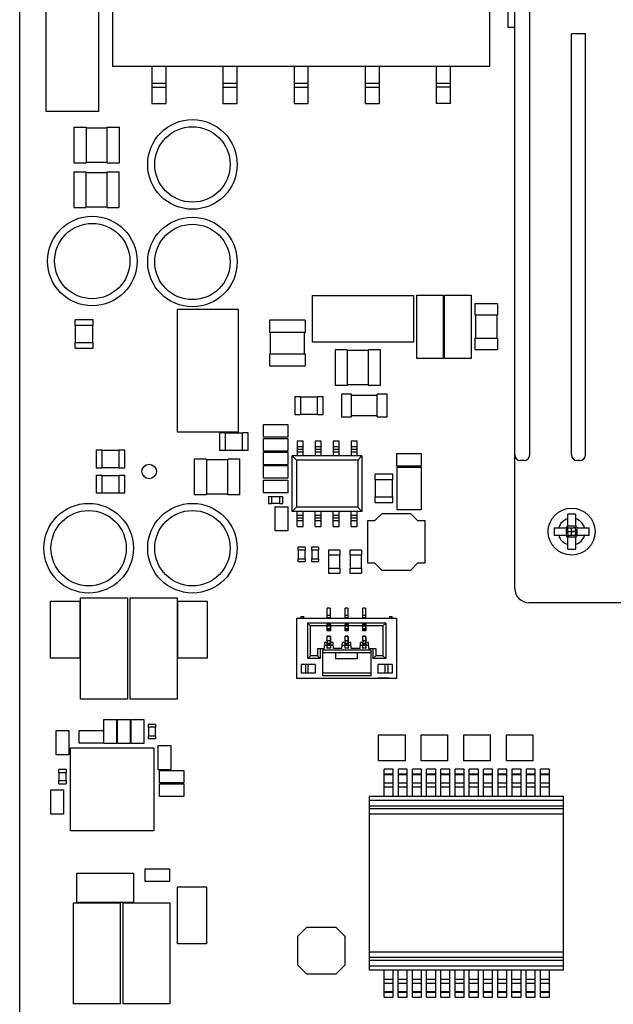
# Model space of a CAD drawing. Header units: millimetres. Extents: x 0 to 559, y 0 to 432.
# Tile 7 of 20: x 143 to 185, y 154 to 223. Entities that reach past the tile are written whole.
import ezdxf
from ezdxf.enums import TextEntityAlignment as Align

# ---------------------------------------------------------------- set-up
doc = ezdxf.new("R2010")
doc.units = ezdxf.units.MM
doc.header["$LTSCALE"] = 30.734
doc.layers.get('0').update_dxf_attribs({"linetype": 'CONTINUOUS'})
doc.layers.add('00_COMPONENTS', color=7, linetype='CONTINUOUS')
doc.layers.add('51__DRAFT_DIMS', color=7, linetype='CONTINUOUS')
doc.styles.get("Standard").update_dxf_attribs({"font": 'simfang.ttf'})
doc.dimstyles.new('DIMSTYLE_1', dxfattribs={"dimtxt": 3, "dimasz": 3, "dimexe": 2.5, "dimexo": 0.5, "dimgap": 0.75, "dimtad": 1, "dimdsep": 46, "dimtxsty": 'STANDARD', "dimblk": '_FILLED', "dimblk1": '_FILLED', "dimblk2": '_FILLED', "dimcen": 0.09, "dimclrt": 3, "dimazin": 2, "dimtp": 0.5, "dimtm": 0.5, "dimtfac": 1, "dimtofl": 0, "dimtmove": 0, "dimatfit": 3, "dimldrblk": '_FILLED', "dimfxl": 1, "dimtolj": 1, "dimarcsym": 0})
doc.dimstyles.new('DIMSTYLE_2', dxfattribs={"dimtxt": 3, "dimasz": 3, "dimexe": 2.5, "dimexo": 0.5, "dimgap": 0.75, "dimtad": 1, "dimdsep": 46, "dimtxsty": 'STANDARD', "dimblk": '_FILLED', "dimblk1": '_FILLED', "dimblk2": '_FILLED', "dimcen": 0.09, "dimclrt": 3, "dimazin": 2, "dimtp": 0.3, "dimtm": 0.3, "dimtfac": 1, "dimtofl": 0, "dimtmove": 0, "dimatfit": 3, "dimldrblk": '_FILLED', "dimfxl": 1, "dimtolj": 1, "dimarcsym": 0})

# ---------------------------------------------------------------- blocks, each defined once
blk = doc.blocks.new('_FILLED')
at = {"color": 0, "linetype": 'BYBLOCK'}
blk.add_solid([(0, 0), (-1, 0.167), (-1, -0.167)], dxfattribs=at)
blk = doc.blocks.new('*D1')
at = {"layer": '51__DRAFT_DIMS', "color": 4}
for p, q in [((254.569, 180.652), (254.569, 104.328)), ((149.709, 118.094), (149.709, 104.328)), ((149.709, 106.828), (202.139, 106.828)), ((254.569, 106.828), (202.139, 106.828))]:
    blk.add_line(p, q, dxfattribs=at)
at = {"layer": '51__DRAFT_DIMS', "color": 4, "xscale": 3, "yscale": 3, "zscale": 3, "rotation": 180}
blk.add_blockref('_FILLED', (149.709, 106.828), dxfattribs=at)
at = {"layer": '51__DRAFT_DIMS', "color": 4, "xscale": 3, "yscale": 3, "zscale": 3}
blk.add_blockref('_FILLED', (254.569, 106.828), dxfattribs=at)
at = {"layer": '51__DRAFT_DIMS', "color": 3}
blk.add_text('104.86', height=3, dxfattribs=at).set_placement((202.139, 107.578), align=Align.CENTER)
blk = doc.blocks.new('*D2')
at = {"layer": '51__DRAFT_DIMS', "color": 4}
for p, q in [((222.362, 299.069), (305.613, 299.069)), ((303.113, 299.069), (303.113, 208.582)), ((303.113, 118.094), (303.113, 208.582)), ((150.209, 118.094), (305.613, 118.094))]:
    blk.add_line(p, q, dxfattribs=at)
at = {"layer": '51__DRAFT_DIMS', "color": 4, "xscale": 3, "yscale": 3, "zscale": 3}
for p, rotation in [((303.113, 299.069), 90), ((303.113, 118.094), 270)]:
    blk.add_blockref('_FILLED', p, dxfattribs=dict(at, rotation=rotation))
at = {"layer": '51__DRAFT_DIMS', "color": 3}
blk.add_text('180.97', height=3, rotation=90, dxfattribs=at).set_placement((302.363, 208.582), align=Align.CENTER)
blk = doc.blocks.new('*D5')
at = {"layer": '51__DRAFT_DIMS', "color": 4}
for p, q in [((254.569, 176.414), (254.569, 93.775)), ((143.419, 143.048), (143.419, 93.775)), ((143.419, 96.275), (198.994, 96.275)), ((254.569, 96.275), (198.994, 96.275))]:
    blk.add_line(p, q, dxfattribs=at)
at = {"layer": '51__DRAFT_DIMS', "color": 4, "xscale": 3, "yscale": 3, "zscale": 3, "rotation": 180}
blk.add_blockref('_FILLED', (143.419, 96.275), dxfattribs=at)
at = {"layer": '51__DRAFT_DIMS', "color": 4, "xscale": 3, "yscale": 3, "zscale": 3}
blk.add_blockref('_FILLED', (254.569, 96.275), dxfattribs=at)
at = {"layer": '51__DRAFT_DIMS', "color": 3}
blk.add_text('111.15', height=3, dxfattribs=at).set_placement((198.994, 97.025), align=Align.CENTER)

msp = doc.modelspace()

# ---------------------------------------------------------------- linework, layer by layer
at = {"layer": '00_COMPONENTS', "color": 7}
for p, q in [((143.419, 143.548), (143.419, 286.941)), ((178.248, 183.259), (178.248, 283.259)), ((179.298, 192.659), (179.298, 274.959)), ((149.971, 219.967), (149.971, 246.467)), ((176.471, 246.467), (176.471, 219.967)), ((145.293, 216.814), (145.293, 231.825)), ((148.963, 231.825), (148.963, 216.814)), ((177.775, 222.712), (177.775, 225.709)), ((178.248, 222.712), (177.775, 222.712)), ((182.228, 192.659), (182.228, 222.259)), ((183.228, 222.259), (182.228, 222.259)), ((183.228, 192.659), (183.228, 222.259)), ((176.471, 219.967), (149.971, 219.967)), ((152.721, 219.967), (152.721, 217.367)), ((153.721, 217.367), (153.721, 219.967)), ((157.721, 219.967), (157.721, 217.367)), ((158.721, 217.367), (158.721, 219.967)), ((162.721, 219.967), (162.721, 217.367)), ((163.721, 217.367), (163.721, 219.967)), ((167.721, 219.967), (167.721, 217.367)), ((168.721, 217.367), (168.721, 219.967)), ((172.721, 219.967), (172.721, 217.367)), ((173.721, 217.367), (173.721, 219.967)), ((153.721, 218.775), (152.721, 218.775)), ((152.721, 218.507), (153.721, 218.507)), ((158.721, 218.775), (157.721, 218.775)), ((157.721, 218.507), (158.721, 218.507)), ((163.721, 218.775), (162.721, 218.775)), ((162.721, 218.507), (163.721, 218.507)), ((168.721, 218.775), (167.721, 218.775)), ((167.721, 218.507), (168.721, 218.507)), ((173.721, 218.775), (172.721, 218.775)), ((173.721, 218.507), (172.721, 218.507)), ((148.963, 216.814), (145.293, 216.814)), ((152.721, 217.367), (153.721, 217.367)), ((157.721, 217.367), (158.721, 217.367)), ((162.721, 217.367), (163.721, 217.367)), ((167.721, 217.367), (168.721, 217.367)), ((173.721, 217.367), (172.721, 217.367)), ((147.235, 215.699), (147.235, 213.199)), ((147.235, 215.699), (148.085, 215.699)), ((148.085, 215.699), (148.085, 213.199)), ((148.085, 215.649), (149.585, 215.649)), ((149.585, 213.199), (149.585, 215.699)), ((149.585, 215.699), (150.435, 215.699)), ((150.435, 213.199), (150.435, 215.699)), ((147.235, 213.199), (148.085, 213.199)), ((148.085, 213.249), (149.585, 213.249)), ((149.585, 213.199), (150.435, 213.199)), ((147.228, 212.552), (147.228, 210.052)), ((147.228, 212.552), (148.078, 212.552)), ((148.078, 212.552), (148.078, 210.052)), ((148.078, 212.502), (149.578, 212.502)), ((149.578, 210.052), (149.578, 212.552)), ((149.578, 212.552), (150.428, 212.552)), ((150.428, 210.052), (150.428, 212.552)), ((147.228, 210.052), (148.078, 210.052)), ((148.078, 210.102), (149.578, 210.102)), ((149.578, 210.052), (150.428, 210.052)), ((164.019, 200.571), (164.019, 203.873)), ((164.019, 203.873), (171.131, 203.873)), ((171.131, 203.873), (171.131, 200.571)), ((171.347, 199.424), (171.347, 203.877)), ((171.347, 203.877), (173.201, 203.877)), ((173.201, 203.877), (173.201, 199.424)), ((173.315, 199.424), (173.315, 203.877)), ((173.315, 203.877), (175.169, 203.877)), ((175.169, 203.877), (175.169, 199.424)), ((154.513, 194.254), (154.513, 202.912)), ((154.513, 202.912), (158.786, 202.912)), ((158.786, 202.912), (158.786, 194.254)), ((175.439, 203.27), (175.439, 202.47)), ((177.039, 203.27), (175.439, 203.27)), ((177.039, 203.27), (177.039, 202.47)), ((177.039, 202.47), (175.439, 202.47)), ((175.489, 202.47), (175.489, 200.87)), ((176.989, 202.47), (176.989, 200.87)), ((147.328, 201.753), (147.328, 202.153)), ((148.578, 202.153), (147.328, 202.153)), ((148.578, 201.753), (147.328, 201.753)), ((147.348, 200.553), (147.348, 201.753)), ((148.558, 200.553), (148.558, 201.753)), ((148.578, 201.753), (148.578, 202.153)), ((160.991, 202.122), (160.991, 201.272)), ((163.491, 202.122), (160.991, 202.122)), ((163.491, 202.122), (163.491, 201.272)), ((163.491, 201.272), (160.991, 201.272)), ((161.041, 201.272), (161.041, 199.772)), ((163.441, 201.272), (163.441, 199.772)), ((175.439, 200.87), (175.439, 200.07)), ((175.439, 200.87), (177.039, 200.87)), ((177.039, 200.87), (177.039, 200.07)), ((147.328, 200.153), (147.328, 200.553)), ((147.328, 200.553), (148.578, 200.553)), ((147.328, 200.153), (148.578, 200.153)), ((148.578, 200.153), (148.578, 200.553)), ((171.131, 200.571), (164.019, 200.571)), ((160.991, 199.772), (160.991, 198.922)), ((160.991, 199.772), (163.491, 199.772)), ((163.491, 199.772), (163.491, 198.922)), ((165.608, 200.043), (165.608, 197.543)), ((166.458, 200.043), (165.608, 200.043)), ((166.458, 200.043), (166.458, 197.543)), ((167.958, 199.993), (166.458, 199.993)), ((167.958, 197.543), (167.958, 200.043)), ((168.808, 200.043), (167.958, 200.043)), ((168.808, 197.543), (168.808, 200.043)), ((173.201, 199.424), (171.347, 199.424)), ((175.169, 199.424), (173.315, 199.424)), ((175.439, 200.07), (177.039, 200.07)), ((160.991, 198.922), (163.491, 198.922)), ((166.458, 197.543), (165.608, 197.543)), ((167.958, 197.593), (166.458, 197.593)), ((168.808, 197.543), (167.958, 197.543)), ((162.776, 196.751), (162.776, 195.501)), ((162.776, 196.751), (163.176, 196.751)), ((163.176, 196.751), (163.176, 195.501)), ((163.176, 196.731), (164.376, 196.731)), ((164.376, 195.501), (164.376, 196.751)), ((164.376, 196.751), (164.776, 196.751)), ((164.776, 195.501), (164.776, 196.751)), ((166.068, 196.926), (166.068, 195.326)), ((166.768, 196.926), (166.068, 196.926)), ((166.768, 195.326), (166.768, 196.926)), ((168.568, 196.826), (166.768, 196.826)), ((168.568, 195.326), (168.568, 196.926)), ((169.268, 196.926), (168.568, 196.926)), ((169.268, 195.326), (169.268, 196.926)), ((162.776, 195.501), (163.176, 195.501)), ((163.176, 195.521), (164.376, 195.521)), ((164.376, 195.501), (164.776, 195.501)), ((166.068, 195.326), (166.768, 195.326)), ((166.768, 195.426), (168.568, 195.426)), ((168.568, 195.326), (169.268, 195.326)), ((160.575, 193.903), (160.575, 194.792)), ((160.575, 194.792), (162.277, 194.792)), ((162.277, 194.792), (162.277, 193.903)), ((158.786, 194.254), (154.513, 194.254)), ((157.486, 194.204), (157.486, 192.954)), ((157.886, 194.204), (157.486, 194.204)), ((157.886, 194.204), (157.886, 192.954)), ((159.086, 194.184), (157.886, 194.184)), ((159.086, 192.954), (159.086, 194.204)), ((159.486, 194.204), (159.086, 194.204)), ((159.486, 192.954), (159.486, 194.204)), ((162.277, 193.903), (160.575, 193.903)), ((160.575, 192.917), (160.575, 193.806)), ((160.575, 193.806), (162.277, 193.806)), ((162.277, 193.806), (162.277, 192.917)), ((162.931, 193.631), (162.931, 192.581)), ((163.351, 193.631), (162.931, 193.631)), ((163.351, 192.581), (163.351, 193.631)), ((164.201, 193.631), (164.201, 192.581)), ((164.621, 193.631), (164.201, 193.631)), ((164.621, 192.581), (164.621, 193.631)), ((165.471, 193.631), (165.471, 192.581)), ((165.891, 193.631), (165.471, 193.631)), ((165.891, 192.581), (165.891, 193.631)), ((166.741, 193.631), (166.741, 192.581)), ((167.161, 193.631), (166.741, 193.631)), ((167.161, 192.581), (167.161, 193.631)), ((148.806, 193.004), (148.806, 191.754)), ((148.806, 193.004), (149.206, 193.004)), ((149.206, 193.004), (149.206, 191.754)), ((149.206, 192.984), (150.406, 192.984)), ((150.406, 191.754), (150.406, 193.004)), ((150.406, 193.004), (150.806, 193.004)), ((150.806, 191.754), (150.806, 193.004)), ((157.886, 192.954), (157.486, 192.954)), ((159.086, 192.974), (157.886, 192.974)), ((159.486, 192.954), (159.086, 192.954)), ((162.277, 192.917), (160.575, 192.917)), ((160.575, 191.965), (160.575, 192.854)), ((160.575, 192.854), (162.277, 192.854)), ((162.277, 192.854), (162.277, 191.965)), ((162.596, 188.681), (162.596, 192.581)), ((162.596, 192.581), (162.896, 192.281)), ((167.496, 192.581), (162.596, 192.581)), ((162.931, 193.051), (163.351, 193.051)), ((164.201, 193.051), (164.621, 193.051)), ((165.471, 193.051), (165.891, 193.051)), ((166.741, 193.051), (167.161, 193.051)), ((167.196, 192.281), (167.496, 192.581)), ((167.496, 192.581), (167.496, 188.681)), ((169.962, 191.871), (169.962, 192.76)), ((169.962, 192.76), (171.664, 192.76)), ((171.664, 192.76), (171.664, 191.871)), ((155.705, 192.353), (155.705, 189.853)), ((156.555, 192.353), (155.705, 192.353)), ((156.555, 192.353), (156.555, 189.853)), ((158.055, 192.303), (156.555, 192.303)), ((158.055, 189.853), (158.055, 192.353)), ((158.905, 192.353), (158.055, 192.353)), ((158.905, 189.853), (158.905, 192.353)), ((162.277, 191.965), (160.575, 191.965)), ((160.575, 191.012), (160.575, 191.901)), ((160.575, 191.901), (162.277, 191.901)), ((162.277, 191.901), (162.277, 191.012)), ((162.896, 192.281), (162.896, 188.981)), ((167.196, 192.281), (162.896, 192.281)), ((167.196, 192.281), (167.196, 188.981)), ((171.664, 191.871), (169.962, 191.871)), ((178.898, 192.259), (178.648, 192.259)), ((182.828, 192.259), (182.628, 192.259)), ((148.806, 191.754), (149.206, 191.754)), ((148.806, 191.226), (148.806, 189.976)), ((148.806, 191.226), (149.206, 191.226)), ((149.206, 191.774), (150.406, 191.774)), ((149.206, 191.226), (149.206, 189.976)), ((149.206, 191.206), (150.406, 191.206)), ((150.406, 191.754), (150.806, 191.754)), ((150.406, 189.976), (150.406, 191.226)), ((150.406, 191.226), (150.806, 191.226)), ((150.806, 189.976), (150.806, 191.226)), ((168.421, 190.899), (168.421, 191.299)), ((169.671, 191.299), (168.421, 191.299)), ((169.671, 190.899), (169.671, 191.299)), ((169.975, 188.785), (169.975, 191.782)), ((169.975, 191.782), (171.651, 191.782)), ((171.651, 191.782), (171.651, 188.785)), ((162.277, 191.012), (160.575, 191.012)), ((160.575, 189.996), (160.575, 190.885)), ((160.575, 190.885), (162.277, 190.885)), ((162.277, 190.885), (162.277, 189.996)), ((169.671, 190.899), (168.421, 190.899)), ((168.441, 189.699), (168.441, 190.899)), ((169.651, 189.699), (169.651, 190.899)), ((148.806, 189.976), (149.206, 189.976)), ((149.206, 189.996), (150.406, 189.996)), ((150.406, 189.976), (150.806, 189.976)), ((156.555, 189.853), (155.705, 189.853)), ((158.055, 189.903), (156.555, 189.903)), ((158.905, 189.853), (158.055, 189.853)), ((162.277, 189.996), (160.575, 189.996)), ((160.927, 189.738), (160.927, 189.238)), ((160.927, 189.738), (161.127, 189.738)), ((161.127, 189.738), (161.127, 189.238)), ((161.727, 189.238), (161.727, 189.738)), ((161.727, 189.738), (161.927, 189.738)), ((161.927, 189.238), (161.927, 189.738)), ((160.927, 189.238), (161.127, 189.238)), ((161.127, 189.718), (161.727, 189.718)), ((161.127, 189.258), (161.727, 189.258)), ((161.727, 189.238), (161.927, 189.238)), ((168.421, 189.299), (168.421, 189.699)), ((168.421, 189.699), (169.671, 189.699)), ((168.421, 189.299), (169.671, 189.299)), ((169.671, 189.299), (169.671, 189.699)), ((161.388, 187.304), (161.388, 189.006)), ((161.388, 189.006), (162.277, 189.006)), ((162.277, 189.006), (162.277, 187.304)), ((162.596, 188.681), (162.896, 188.981)), ((167.496, 188.681), (162.596, 188.681)), ((167.196, 188.981), (162.896, 188.981)), ((162.931, 187.631), (162.931, 188.681)), ((163.351, 187.631), (163.351, 188.681)), ((164.201, 187.631), (164.201, 188.681)), ((164.621, 187.631), (164.621, 188.681)), ((165.471, 187.631), (165.471, 188.681)), ((165.891, 187.631), (165.891, 188.681)), ((166.741, 187.631), (166.741, 188.681)), ((167.161, 187.631), (167.161, 188.681)), ((167.496, 188.681), (167.196, 188.981)), ((168.413, 188.031), (168.913, 188.531)), ((168.913, 188.531), (170.913, 188.531)), ((171.651, 188.785), (169.975, 188.785)), ((170.913, 188.531), (171.413, 188.031)), ((181.978, 187.729), (181.978, 188.488)), ((182.518, 188.488), (182.518, 187.729)), ((163.351, 188.211), (162.931, 188.211)), ((164.621, 188.211), (164.201, 188.211)), ((165.891, 188.211), (165.471, 188.211)), ((167.161, 188.211), (166.741, 188.211)), ((167.913, 185.031), (167.913, 188.031)), ((167.913, 188.031), (168.413, 188.031)), ((171.413, 188.031), (171.913, 188.031)), ((171.913, 188.031), (171.913, 185.031)), ((162.277, 187.304), (161.388, 187.304)), ((162.931, 187.631), (163.351, 187.631)), ((164.201, 187.631), (164.621, 187.631)), ((165.471, 187.631), (165.891, 187.631)), ((166.741, 187.631), (167.161, 187.631)), ((181.02, 187.529), (181.778, 187.529)), ((181.778, 186.989), (181.02, 186.989)), ((181.92, 187.588), (181.966, 187.541)), ((181.92, 186.931), (181.966, 186.977)), ((181.978, 187.118), (181.978, 187.401)), ((181.978, 187.259), (182.518, 187.259)), ((182.106, 187.529), (182.39, 187.529)), ((182.39, 186.989), (182.106, 186.989)), ((182.248, 186.989), (182.248, 187.529)), ((182.518, 187.401), (182.518, 187.118)), ((182.577, 187.588), (182.53, 187.541)), ((182.577, 186.931), (182.53, 186.977)), ((182.718, 187.529), (183.477, 187.529)), ((183.477, 186.989), (182.718, 186.989)), ((181.978, 186.031), (181.978, 186.789)), ((182.518, 186.789), (182.518, 186.031)), ((162.996, 186.155), (162.996, 185.955)), ((163.496, 186.155), (162.996, 186.155)), ((163.496, 185.955), (162.996, 185.955)), ((163.016, 185.955), (163.016, 185.355)), ((163.476, 185.955), (163.476, 185.355)), ((163.496, 186.155), (163.496, 185.955)), ((163.948, 186.155), (163.948, 185.955)), ((164.448, 186.155), (163.948, 186.155)), ((164.448, 185.955), (163.948, 185.955)), ((163.968, 185.955), (163.968, 185.355)), ((164.428, 185.955), (164.428, 185.355)), ((164.448, 186.155), (164.448, 185.955)), ((165.132, 185.945), (165.132, 185.595)), ((165.932, 185.945), (165.132, 185.945)), ((165.932, 185.595), (165.132, 185.595)), ((165.152, 185.595), (165.152, 184.695)), ((165.912, 185.595), (165.912, 184.695)), ((165.932, 185.945), (165.932, 185.595)), ((166.656, 185.945), (166.656, 185.595)), ((167.456, 185.945), (166.656, 185.945)), ((167.456, 185.595), (166.656, 185.595)), ((166.676, 185.595), (166.676, 184.695)), ((167.436, 185.595), (167.436, 184.695)), ((167.456, 185.945), (167.456, 185.595)), ((162.996, 185.355), (162.996, 185.155)), ((162.996, 185.355), (163.496, 185.355)), ((162.996, 185.155), (163.496, 185.155)), ((163.496, 185.355), (163.496, 185.155)), ((163.948, 185.355), (163.948, 185.155)), ((163.948, 185.355), (164.448, 185.355)), ((163.948, 185.155), (164.448, 185.155)), ((164.448, 185.355), (164.448, 185.155)), ((168.413, 185.031), (167.913, 185.031)), ((168.913, 184.531), (168.413, 185.031)), ((171.413, 185.031), (170.913, 184.531)), ((171.913, 185.031), (171.413, 185.031)), ((165.132, 184.695), (165.132, 184.345)), ((165.132, 184.695), (165.932, 184.695)), ((165.132, 184.345), (165.932, 184.345)), ((165.932, 184.695), (165.932, 184.345)), ((166.656, 184.695), (166.656, 184.345)), ((166.656, 184.695), (167.456, 184.695)), ((166.656, 184.345), (167.456, 184.345)), ((167.456, 184.695), (167.456, 184.345)), ((170.913, 184.531), (168.913, 184.531)), ((145.593, 178.372), (145.593, 182.363)), ((145.593, 182.363), (147.647, 182.363)), ((147.647, 182.363), (147.647, 178.372)), ((147.699, 175.488), (147.699, 182.6)), ((147.699, 182.6), (151.001, 182.6)), ((151.001, 182.6), (151.001, 175.488)), ((151.192, 175.488), (151.192, 182.6)), ((151.192, 182.6), (154.494, 182.6)), ((154.494, 182.6), (154.494, 175.488)), ((154.546, 178.372), (154.546, 182.363)), ((154.546, 182.363), (156.6, 182.363)), ((156.6, 182.363), (156.6, 178.372)), ((237.248, 182.259), (179.248, 182.259)), ((165.057, 181.183), (165.057, 181.883)), ((165.257, 181.883), (165.057, 181.883)), ((165.257, 181.883), (165.257, 181.183)), ((166.307, 181.183), (166.307, 181.883)), ((166.507, 181.883), (166.307, 181.883)), ((166.507, 181.883), (166.507, 181.183)), ((167.557, 181.183), (167.557, 181.883)), ((167.757, 181.883), (167.557, 181.883)), ((167.757, 181.883), (167.757, 181.183)), ((162.917, 176.933), (162.917, 181.183)), ((162.917, 181.183), (169.917, 181.183)), ((163.207, 181.283), (163.207, 181.183)), ((163.207, 181.283), (163.407, 181.283)), ((163.407, 181.183), (163.407, 181.283)), ((163.667, 180.833), (163.867, 180.633)), ((163.667, 180.833), (163.667, 178.333)), ((169.167, 180.833), (163.667, 180.833)), ((165.037, 180.733), (165.037, 180.633)), ((165.297, 180.733), (165.037, 180.733)), ((165.297, 180.633), (165.297, 180.733)), ((166.287, 180.733), (166.287, 180.633)), ((166.547, 180.733), (166.287, 180.733)), ((166.547, 180.633), (166.547, 180.733)), ((167.537, 180.733), (167.537, 180.633)), ((167.797, 180.733), (167.537, 180.733)), ((167.797, 180.633), (167.797, 180.733)), ((168.967, 180.633), (169.167, 180.833)), ((169.167, 180.833), (169.167, 178.333)), ((169.427, 181.283), (169.427, 181.183)), ((169.427, 181.283), (169.627, 181.283)), ((169.627, 181.183), (169.627, 181.283)), ((169.917, 181.183), (169.917, 176.933)), ((163.867, 178.533), (163.867, 180.633)), ((165.037, 180.633), (163.867, 180.633)), ((165.057, 180.283), (165.057, 180.713)), ((165.277, 180.713), (165.057, 180.713)), ((165.257, 180.663), (165.057, 180.663)), ((165.057, 180.313), (165.257, 180.313)), ((165.277, 180.283), (165.057, 180.283)), ((165.257, 180.713), (165.257, 180.313)), ((165.257, 180.306), (165.257, 180.283)), ((165.277, 180.713), (165.277, 180.283)), ((166.287, 180.633), (165.297, 180.633)), ((166.307, 180.283), (166.307, 180.713)), ((166.527, 180.713), (166.307, 180.713)), ((166.507, 180.663), (166.307, 180.663)), ((166.307, 180.313), (166.507, 180.313)), ((166.527, 180.283), (166.307, 180.283)), ((166.507, 180.713), (166.507, 180.313)), ((166.507, 180.306), (166.507, 180.283)), ((166.527, 180.713), (166.527, 180.283)), ((167.537, 180.633), (166.547, 180.633)), ((167.557, 180.283), (167.557, 180.713)), ((167.777, 180.713), (167.557, 180.713)), ((167.757, 180.663), (167.557, 180.663)), ((167.557, 180.313), (167.757, 180.313)), ((167.777, 180.283), (167.557, 180.283)), ((167.757, 180.713), (167.757, 180.313)), ((167.757, 180.306), (167.757, 180.283)), ((167.777, 180.713), (167.777, 180.283)), ((168.967, 180.633), (167.797, 180.633)), ((168.967, 180.633), (168.967, 178.533)), ((164.867, 179.463), (164.842, 179.033)), ((165.037, 179.463), (164.867, 179.463)), ((165.037, 179.463), (165.037, 179.063)), ((165.057, 179.576), (165.057, 179.913)), ((165.257, 179.913), (165.057, 179.913)), ((165.057, 179.576), (165.057, 179.393)), ((165.057, 179.393), (165.057, 179.263)), ((165.257, 179.393), (165.057, 179.393)), ((165.257, 179.913), (165.257, 179.576)), ((165.277, 179.863), (165.257, 179.863)), ((165.257, 179.576), (165.257, 179.393)), ((165.257, 179.393), (165.257, 179.263)), ((165.277, 179.863), (165.277, 179.263)), ((165.297, 179.063), (165.297, 179.463)), ((165.467, 179.463), (165.297, 179.463)), ((165.492, 179.033), (165.467, 179.463)), ((166.092, 179.033), (166.117, 179.463)), ((166.287, 179.463), (166.117, 179.463)), ((166.287, 179.463), (166.287, 179.063)), ((166.307, 179.576), (166.307, 179.913)), ((166.507, 179.913), (166.307, 179.913)), ((166.307, 179.576), (166.307, 179.393)), ((166.307, 179.393), (166.307, 179.263)), ((166.507, 179.393), (166.307, 179.393)), ((166.507, 179.913), (166.507, 179.576)), ((166.527, 179.863), (166.507, 179.863)), ((166.507, 179.576), (166.507, 179.393)), ((166.507, 179.393), (166.507, 179.263)), ((166.527, 179.863), (166.527, 179.263)), ((166.547, 179.063), (166.547, 179.463)), ((166.717, 179.463), (166.547, 179.463)), ((166.742, 179.033), (166.717, 179.463)), ((167.367, 179.463), (167.342, 179.033)), ((167.537, 179.463), (167.367, 179.463)), ((167.537, 179.463), (167.537, 179.063)), ((167.557, 179.576), (167.557, 179.913)), ((167.757, 179.913), (167.557, 179.913)), ((167.557, 179.576), (167.557, 179.393)), ((167.557, 179.393), (167.557, 179.263)), ((167.757, 179.393), (167.557, 179.393)), ((167.757, 179.913), (167.757, 179.576)), ((167.777, 179.863), (167.757, 179.863)), ((167.757, 179.576), (167.757, 179.393)), ((167.757, 179.393), (167.757, 179.263)), ((167.777, 179.863), (167.777, 179.263)), ((167.797, 179.063), (167.797, 179.463)), ((167.967, 179.463), (167.797, 179.463)), ((167.992, 179.033), (167.967, 179.463)), ((164.367, 179.033), (164.367, 178.533)), ((164.367, 179.033), (164.842, 179.033)), ((164.567, 179.033), (164.567, 178.333)), ((164.717, 178.913), (164.717, 177.113)), ((168.117, 178.913), (164.717, 178.913)), ((164.717, 178.763), (168.117, 178.763)), ((164.855, 179.263), (165.479, 179.263)), ((165.297, 179.063), (165.037, 179.063)), ((166.092, 179.033), (165.492, 179.033)), ((165.667, 178.313), (165.667, 178.763)), ((166.105, 179.263), (166.729, 179.263)), ((166.547, 179.063), (166.287, 179.063)), ((167.342, 179.033), (166.742, 179.033)), ((167.167, 178.763), (167.167, 178.313)), ((167.355, 179.263), (167.979, 179.263)), ((167.797, 179.063), (167.537, 179.063)), ((167.992, 179.033), (168.467, 179.033)), ((168.117, 178.913), (168.117, 177.113)), ((168.267, 179.033), (168.267, 178.333)), ((168.467, 179.033), (168.467, 178.533)), ((147.647, 178.372), (145.593, 178.372)), ((156.6, 178.372), (154.546, 178.372)), ((163.667, 178.333), (163.867, 178.533)), ((164.567, 178.333), (163.667, 178.333)), ((164.367, 178.533), (163.867, 178.533)), ((164.367, 178.533), (164.567, 178.333)), ((167.167, 178.313), (165.667, 178.313)), ((168.267, 178.333), (168.467, 178.533)), ((169.167, 178.333), (168.267, 178.333)), ((168.967, 178.533), (168.467, 178.533)), ((168.967, 178.533), (169.167, 178.333)), ((163.217, 177.913), (163.217, 177.313)), ((164.217, 177.913), (163.217, 177.913)), ((164.217, 177.313), (163.217, 177.313)), ((163.517, 177.913), (163.517, 177.313)), ((163.717, 177.313), (163.717, 177.913)), ((164.217, 177.913), (164.217, 177.313)), ((168.117, 177.313), (164.717, 177.313)), ((168.617, 177.913), (168.617, 177.313)), ((169.617, 177.913), (168.617, 177.913)), ((169.617, 177.313), (168.617, 177.313)), ((169.117, 177.913), (169.117, 177.313)), ((169.317, 177.913), (169.317, 177.313)), ((169.617, 177.913), (169.617, 177.313)), ((169.917, 176.933), (162.917, 176.933)), ((168.117, 177.113), (164.717, 177.113)), ((168.617, 176.963), (168.617, 176.933)), ((169.417, 176.963), (168.617, 176.963)), ((169.017, 176.933), (169.017, 176.963)), ((169.417, 176.963), (169.417, 176.933)), ((151.001, 175.488), (147.699, 175.488)), ((154.494, 175.488), (151.192, 175.488)), ((149.35, 172.351), (149.35, 174.053)), ((149.35, 174.053), (150.239, 174.053)), ((150.239, 174.053), (150.239, 172.351)), ((150.303, 172.351), (150.303, 174.053)), ((150.303, 174.053), (151.192, 174.053)), ((151.192, 174.053), (151.192, 172.351)), ((151.255, 172.351), (151.255, 174.053)), ((151.255, 174.053), (152.144, 174.053)), ((152.144, 174.053), (152.144, 172.351)), ((145.985, 171.564), (145.985, 173.266)), ((145.985, 173.266), (146.874, 173.266)), ((146.874, 173.266), (146.874, 171.564)), ((147.61, 172.377), (147.61, 173.266)), ((147.61, 173.266), (149.312, 173.266)), ((149.312, 173.266), (149.312, 172.377)), ((152.466, 173.704), (152.466, 173.504)), ((152.966, 173.704), (152.466, 173.704)), ((152.966, 173.504), (152.466, 173.504)), ((152.486, 173.504), (152.486, 172.904)), ((152.946, 173.504), (152.946, 172.904)), ((152.966, 173.704), (152.966, 173.504)), ((152.466, 172.904), (152.466, 172.704)), ((152.466, 172.904), (152.966, 172.904)), ((152.466, 172.704), (152.966, 172.704)), ((152.966, 172.904), (152.966, 172.704)), ((168.672, 171.147), (168.672, 172.976)), ((168.672, 172.976), (170.526, 172.976)), ((170.526, 172.976), (170.526, 171.147)), ((171.672, 171.147), (171.672, 172.976)), ((171.672, 172.976), (173.526, 172.976)), ((173.526, 172.976), (173.526, 171.147)), ((174.672, 171.147), (174.672, 172.976)), ((174.672, 172.976), (176.526, 172.976)), ((176.526, 172.976), (176.526, 171.147)), ((177.672, 171.147), (177.672, 172.976)), ((177.672, 172.976), (179.526, 172.976)), ((179.526, 172.976), (179.526, 171.147)), ((146.995, 166.211), (146.995, 172.065)), ((146.995, 172.065), (152.849, 172.065)), ((149.312, 172.377), (147.61, 172.377)), ((150.239, 172.351), (149.35, 172.351)), ((151.192, 172.351), (150.303, 172.351)), ((152.144, 172.351), (151.255, 172.351)), ((152.849, 172.065), (152.849, 166.211)), ((153.16, 170.51), (153.16, 172.212)), ((153.16, 172.212), (154.049, 172.212)), ((154.049, 172.212), (154.049, 170.51)), ((146.874, 171.564), (145.985, 171.564)), ((170.526, 171.147), (168.672, 171.147)), ((173.526, 171.147), (171.672, 171.147)), ((176.526, 171.147), (174.672, 171.147)), ((179.526, 171.147), (177.672, 171.147)), ((146.179, 170.304), (146.179, 170.529)), ((146.679, 170.529), (146.179, 170.529)), ((146.679, 170.529), (146.679, 170.304)), ((154.049, 170.51), (153.16, 170.51)), ((153.262, 169.583), (153.262, 170.472)), ((153.262, 170.472), (154.964, 170.472)), ((154.964, 170.472), (154.964, 169.583)), ((169.049, 168.661), (169.049, 170.566)), ((169.689, 170.566), (169.049, 170.566)), ((169.689, 168.661), (169.689, 170.566)), ((170.049, 170.566), (170.049, 168.661)), ((170.689, 170.566), (170.049, 170.566)), ((170.689, 168.661), (170.689, 170.566)), ((171.689, 170.566), (171.049, 170.566)), ((171.049, 168.661), (171.049, 170.566)), ((171.689, 168.661), (171.689, 170.566)), ((172.689, 170.566), (172.049, 170.566)), ((172.049, 168.661), (172.049, 170.566)), ((172.689, 168.661), (172.689, 170.566)), ((173.689, 170.566), (173.049, 170.566)), ((173.049, 168.661), (173.049, 170.566)), ((173.689, 168.661), (173.689, 170.566)), ((174.689, 170.566), (174.049, 170.566)), ((174.049, 168.661), (174.049, 170.566)), ((174.689, 168.661), (174.689, 170.566)), ((175.689, 170.566), (175.049, 170.566)), ((175.049, 168.661), (175.049, 170.566)), ((175.689, 168.661), (175.689, 170.566)), ((176.689, 170.566), (176.049, 170.566)), ((176.049, 168.661), (176.049, 170.566)), ((176.689, 168.661), (176.689, 170.566)), ((177.689, 170.566), (177.049, 170.566)), ((177.049, 170.566), (177.049, 168.661)), ((177.689, 168.661), (177.689, 170.566)), ((178.689, 170.566), (178.049, 170.566)), ((178.049, 170.566), (178.049, 168.661)), ((178.689, 168.661), (178.689, 170.566)), ((179.689, 170.566), (179.049, 170.566)), ((179.049, 170.566), (179.049, 168.661)), ((179.689, 168.661), (179.689, 170.566)), ((180.689, 170.566), (180.049, 170.566)), ((180.049, 168.661), (180.049, 170.566)), ((180.689, 168.661), (180.689, 170.566)), ((146.679, 170.304), (146.179, 170.304)), ((146.179, 169.529), (146.179, 169.754)), ((146.179, 169.754), (146.679, 169.754)), ((146.194, 169.754), (146.194, 170.304)), ((146.665, 170.304), (146.665, 169.754)), ((146.679, 169.754), (146.679, 169.529)), ((145.604, 167.398), (145.604, 169.1)), ((145.604, 169.1), (146.493, 169.1)), ((146.179, 169.529), (146.679, 169.529)), ((146.493, 169.1), (146.493, 167.398)), ((154.964, 169.583), (153.262, 169.583)), ((153.262, 168.63), (153.262, 169.519)), ((153.262, 169.519), (154.964, 169.519)), ((154.964, 169.519), (154.964, 168.63)), ((154.964, 168.63), (153.262, 168.63)), ((168.029, 156.421), (168.029, 168.661)), ((168.029, 168.661), (181.669, 168.661)), ((181.669, 156.421), (181.669, 168.661)), ((168.029, 167.779), (181.669, 167.779)), ((146.493, 167.398), (145.604, 167.398)), ((152.849, 166.211), (146.995, 166.211)), ((152.246, 162.661), (152.246, 163.55)), ((152.246, 163.55), (153.948, 163.55)), ((153.948, 163.55), (153.948, 162.661)), ((147.428, 161.19), (147.428, 163.244)), ((147.428, 163.244), (151.42, 163.244)), ((151.42, 163.244), (151.42, 161.19)), ((153.948, 162.661), (152.246, 162.661)), ((154.513, 158.282), (154.513, 162.273)), ((154.513, 162.273), (156.567, 162.273)), ((156.567, 162.273), (156.567, 158.282)), ((147.196, 154.045), (147.196, 161.157)), ((147.196, 161.157), (150.498, 161.157)), ((151.42, 161.19), (147.428, 161.19)), ((150.498, 161.157), (150.498, 154.045)), ((150.688, 154.045), (150.688, 161.157)), ((150.688, 161.157), (153.99, 161.157)), ((153.99, 161.157), (153.99, 154.045)), ((162.992, 158.806), (163.627, 159.441)), ((163.627, 159.441), (165.659, 159.441)), ((165.659, 159.441), (166.294, 158.806)), ((162.992, 156.774), (162.992, 158.806)), ((166.294, 158.806), (166.294, 156.774)), ((156.567, 158.282), (154.513, 158.282)), ((181.669, 157.303), (168.029, 157.303)), ((163.627, 156.139), (162.992, 156.774)), ((166.294, 156.774), (165.659, 156.139)), ((165.659, 156.139), (163.627, 156.139)), ((181.669, 156.421), (168.029, 156.421)), ((169.049, 154.516), (169.049, 156.421)), ((169.689, 154.516), (169.689, 156.421)), ((170.049, 154.516), (170.049, 156.421)), ((170.689, 154.516), (170.689, 156.421)), ((171.049, 154.516), (171.049, 156.421)), ((171.689, 154.516), (171.689, 156.421)), ((172.049, 154.516), (172.049, 156.421)), ((172.689, 154.516), (172.689, 156.421)), ((173.049, 154.516), (173.049, 156.421)), ((173.689, 154.516), (173.689, 156.421)), ((174.049, 154.516), (174.049, 156.421)), ((174.689, 154.516), (174.689, 156.421)), ((175.049, 154.516), (175.049, 156.421)), ((175.689, 154.516), (175.689, 156.421)), ((176.049, 154.516), (176.049, 156.421)), ((176.689, 154.516), (176.689, 156.421)), ((177.049, 154.516), (177.049, 156.421)), ((177.689, 154.516), (177.689, 156.421)), ((178.049, 154.516), (178.049, 156.421)), ((178.689, 154.516), (178.689, 156.421)), ((179.049, 154.516), (179.049, 156.421)), ((179.689, 154.516), (179.689, 156.421)), ((180.049, 154.516), (180.049, 156.421)), ((180.689, 154.516), (180.689, 156.421)), ((169.049, 154.516), (169.689, 154.516)), ((170.049, 154.516), (170.689, 154.516)), ((171.049, 154.516), (171.689, 154.516)), ((172.049, 154.516), (172.689, 154.516)), ((173.049, 154.516), (173.689, 154.516)), ((174.049, 154.516), (174.689, 154.516)), ((175.049, 154.516), (175.689, 154.516)), ((176.049, 154.516), (176.689, 154.516)), ((177.049, 154.516), (177.689, 154.516)), ((178.049, 154.516), (178.689, 154.516)), ((179.049, 154.516), (179.689, 154.516)), ((180.049, 154.516), (180.689, 154.516)), ((150.498, 154.045), (147.196, 154.045)), ((153.99, 154.045), (150.688, 154.045))]:
    msp.add_line(p, q, dxfattribs=at)
at = {"layer": '00_COMPONENTS', "color": 4}
for p, q in [((162.931, 193.251), (163.351, 193.251)), ((164.201, 193.251), (164.621, 193.251)), ((165.471, 193.251), (165.891, 193.251)), ((166.741, 193.251), (167.161, 193.251)), ((163.351, 192.851), (162.931, 192.851)), ((164.621, 192.851), (164.201, 192.851)), ((165.891, 192.851), (165.471, 192.851)), ((167.161, 192.851), (166.741, 192.851)), ((162.931, 188.411), (163.351, 188.411)), ((164.201, 188.411), (164.621, 188.411)), ((165.471, 188.411), (165.891, 188.411)), ((166.741, 188.411), (167.161, 188.411)), ((163.351, 188.011), (162.931, 188.011)), ((164.621, 188.011), (164.201, 188.011)), ((165.891, 188.011), (165.471, 188.011)), ((167.161, 188.011), (166.741, 188.011)), ((181.876, 186.964), (181.876, 187.555)), ((182.544, 187.632), (181.953, 187.632)), ((181.978, 187.282), (182.001, 187.259)), ((182.001, 187.259), (181.978, 187.237)), ((182.226, 187.529), (182.248, 187.507)), ((182.248, 187.012), (182.226, 186.989)), ((182.248, 187.507), (182.271, 187.529)), ((182.271, 186.989), (182.248, 187.012)), ((182.496, 187.259), (182.518, 187.282)), ((182.518, 187.237), (182.496, 187.259)), ((182.621, 187.555), (182.621, 186.964)), ((181.953, 186.887), (182.544, 186.887)), ((165.257, 181.365), (165.057, 181.365)), ((165.057, 181.224), (165.257, 181.224)), ((166.507, 181.365), (166.307, 181.365)), ((166.307, 181.224), (166.507, 181.224)), ((167.757, 181.365), (167.557, 181.365)), ((167.557, 181.224), (167.757, 181.224)), ((165.057, 180.705), (165.257, 180.705)), ((165.257, 180.62), (165.057, 180.62)), ((165.057, 180.453), (165.257, 180.453)), ((165.257, 180.363), (165.057, 180.363)), ((165.057, 180.306), (165.257, 180.306)), ((165.257, 180.289), (165.057, 180.289)), ((166.307, 180.705), (166.507, 180.705)), ((166.507, 180.62), (166.307, 180.62)), ((166.307, 180.453), (166.507, 180.453)), ((166.507, 180.363), (166.307, 180.363)), ((166.307, 180.306), (166.507, 180.306)), ((166.507, 180.289), (166.307, 180.289)), ((167.557, 180.705), (167.757, 180.705)), ((167.757, 180.62), (167.557, 180.62)), ((167.557, 180.453), (167.757, 180.453)), ((167.757, 180.363), (167.557, 180.363)), ((167.557, 180.306), (167.757, 180.306)), ((167.757, 180.289), (167.557, 180.289)), ((165.057, 179.896), (165.257, 179.896)), ((165.257, 179.576), (165.057, 179.576)), ((165.057, 179.393), (165.257, 179.393)), ((166.307, 179.896), (166.507, 179.896)), ((166.507, 179.576), (166.307, 179.576)), ((166.307, 179.393), (166.507, 179.393)), ((167.557, 179.896), (167.757, 179.896)), ((167.757, 179.576), (167.557, 179.576)), ((167.557, 179.393), (167.757, 179.393)), ((165.257, 179.273), (165.057, 179.273)), ((166.507, 179.273), (166.307, 179.273)), ((167.757, 179.273), (167.557, 179.273)), ((169.049, 170.224), (169.689, 170.224)), ((169.689, 170.156), (169.049, 170.156)), ((170.049, 170.224), (170.689, 170.224)), ((170.689, 170.156), (170.049, 170.156)), ((171.049, 170.224), (171.689, 170.224)), ((171.689, 170.156), (171.049, 170.156)), ((172.049, 170.224), (172.689, 170.224)), ((172.689, 170.156), (172.049, 170.156)), ((173.049, 170.224), (173.689, 170.224)), ((173.689, 170.156), (173.049, 170.156)), ((174.049, 170.224), (174.689, 170.224)), ((174.689, 170.156), (174.049, 170.156)), ((175.049, 170.224), (175.689, 170.224)), ((175.689, 170.156), (175.049, 170.156)), ((176.049, 170.224), (176.689, 170.224)), ((176.689, 170.156), (176.049, 170.156)), ((177.049, 170.224), (177.689, 170.224)), ((177.689, 170.156), (177.049, 170.156)), ((178.049, 170.224), (178.689, 170.224)), ((178.689, 170.156), (178.049, 170.156)), ((179.049, 170.224), (179.689, 170.224)), ((179.689, 170.156), (179.049, 170.156)), ((180.049, 170.224), (180.689, 170.224)), ((180.689, 170.156), (180.049, 170.156)), ((169.049, 169.592), (169.689, 169.592)), ((169.689, 169.295), (169.049, 169.295)), ((170.049, 169.592), (170.689, 169.592)), ((170.689, 169.295), (170.049, 169.295)), ((171.049, 169.592), (171.689, 169.592)), ((171.689, 169.295), (171.049, 169.295)), ((172.049, 169.592), (172.689, 169.592)), ((172.689, 169.295), (172.049, 169.295)), ((173.049, 169.592), (173.689, 169.592)), ((173.689, 169.295), (173.049, 169.295)), ((174.049, 169.592), (174.689, 169.592)), ((174.689, 169.295), (174.049, 169.295)), ((175.049, 169.592), (175.689, 169.592)), ((175.689, 169.295), (175.049, 169.295)), ((176.049, 169.592), (176.689, 169.592)), ((176.689, 169.295), (176.049, 169.295)), ((177.049, 169.592), (177.689, 169.592)), ((177.689, 169.295), (177.049, 169.295)), ((178.049, 169.592), (178.689, 169.592)), ((178.689, 169.295), (178.049, 169.295)), ((179.049, 169.592), (179.689, 169.592)), ((179.689, 169.295), (179.049, 169.295)), ((180.049, 169.592), (180.689, 169.592)), ((180.689, 169.295), (180.049, 169.295)), ((181.669, 168.361), (168.029, 168.361)), ((168.029, 167.979), (181.669, 167.979)), ((181.669, 167.379), (168.029, 167.379)), ((168.029, 157.703), (181.669, 157.703)), ((181.669, 157.103), (168.029, 157.103)), ((168.029, 156.721), (181.669, 156.721)), ((169.049, 155.787), (169.689, 155.787)), ((169.689, 155.49), (169.049, 155.49)), ((170.049, 155.787), (170.689, 155.787)), ((170.689, 155.49), (170.049, 155.49)), ((171.049, 155.787), (171.689, 155.787)), ((171.689, 155.49), (171.049, 155.49)), ((172.049, 155.787), (172.689, 155.787)), ((172.689, 155.49), (172.049, 155.49)), ((173.049, 155.787), (173.689, 155.787)), ((173.689, 155.49), (173.049, 155.49)), ((174.049, 155.787), (174.689, 155.787)), ((174.689, 155.49), (174.049, 155.49)), ((175.049, 155.787), (175.689, 155.787)), ((175.689, 155.49), (175.049, 155.49)), ((176.049, 155.787), (176.689, 155.787)), ((176.689, 155.49), (176.049, 155.49)), ((177.049, 155.787), (177.689, 155.787)), ((177.689, 155.49), (177.049, 155.49)), ((178.049, 155.787), (178.689, 155.787)), ((178.689, 155.49), (178.049, 155.49)), ((179.049, 155.787), (179.689, 155.787)), ((179.689, 155.49), (179.049, 155.49)), ((180.049, 155.787), (180.689, 155.787)), ((180.689, 155.49), (180.049, 155.49)), ((169.049, 154.927), (169.689, 154.927)), ((169.689, 154.858), (169.049, 154.858)), ((170.049, 154.927), (170.689, 154.927)), ((170.689, 154.858), (170.049, 154.858)), ((171.049, 154.927), (171.689, 154.927)), ((171.689, 154.858), (171.049, 154.858)), ((172.049, 154.927), (172.689, 154.927)), ((172.689, 154.858), (172.049, 154.858)), ((173.049, 154.927), (173.689, 154.927)), ((173.689, 154.858), (173.049, 154.858)), ((174.049, 154.927), (174.689, 154.927)), ((174.689, 154.858), (174.049, 154.858)), ((175.049, 154.927), (175.689, 154.927)), ((175.689, 154.858), (175.049, 154.858)), ((176.049, 154.927), (176.689, 154.927)), ((176.689, 154.858), (176.049, 154.858)), ((177.049, 154.927), (177.689, 154.927)), ((177.689, 154.858), (177.049, 154.858)), ((178.049, 154.927), (178.689, 154.927)), ((178.689, 154.858), (178.049, 154.858)), ((179.049, 154.927), (179.689, 154.927)), ((179.689, 154.858), (179.049, 154.858)), ((180.049, 154.927), (180.689, 154.927)), ((180.689, 154.858), (180.049, 154.858))]:
    msp.add_line(p, q, dxfattribs=at)
at = {"layer": '00_COMPONENTS', "color": 7}
for points in [[(182.001, 187.259), (182.042, 187.259), (182.083, 187.259), (182.125, 187.259), (182.166, 187.26), (182.207, 187.26), (182.289, 187.259)], [(182.249, 187.3), (182.249, 187.342), (182.248, 187.383), (182.248, 187.424), (182.248, 187.466), (182.248, 187.507)], [(182.248, 187.012), (182.249, 187.053), (182.249, 187.094), (182.248, 187.136), (182.248, 187.177), (182.248, 187.218), (182.249, 187.3)], [(182.496, 187.259), (182.455, 187.26), (182.413, 187.26), (182.372, 187.259), (182.33, 187.259), (182.289, 187.259)]]:
    msp.add_lwpolyline(points, dxfattribs=at)
for centre, radius in [((155.573, 213.08), 3.15), ((148.525, 206.286), 3.15), ((155.573, 206.222), 3.15), ((152.525, 191.49), 0.508), ((148.271, 186.093), 3.15), ((155.573, 186.093), 3.15), ((182.248, 187.259), 1.65)]:
    msp.add_circle(centre, radius, dxfattribs=at)
at = {"layer": '00_COMPONENTS', "color": 4}
for centre in [(155.573, 213.08), (148.525, 206.286), (155.573, 206.222), (148.271, 186.093), (155.573, 186.093)]:
    msp.add_circle(centre, 2.65, dxfattribs=at)
at = {"layer": '00_COMPONENTS', "color": 7}
for centre, radius, start, end in [((178.648, 192.659), 0.4, 180, 270), ((178.898, 192.659), 0.4, 270, 360), ((182.628, 192.659), 0.4, 180, 270), ((182.828, 192.659), 0.4, 270, 360), ((182.245, 184.69), 3.807, 89.95649, 94.02307), ((182.251, 184.69), 3.807, 85.97693, 90.04351), ((181.778, 187.729), 0.2, 270, 360), ((182.718, 187.729), 0.2, 180, 270), ((184.821, 187.259), 3.811, 175.93725, 184.06275), ((181.778, 186.789), 0.2, 0, 90), ((182.718, 186.789), 0.2, 90, 180), ((179.675, 187.259), 3.811, 355.93725, 4.06275), ((182.245, 189.829), 3.807, 265.97693, 270.04351), ((182.251, 189.829), 3.807, 269.95649, 274.02307), ((179.248, 183.259), 1, 180, 270)]:
    msp.add_arc(centre, radius, start, end, dxfattribs=at)
at = {"layer": '00_COMPONENTS', "color": 4}
for start, end in [(106.51166, 163.48834), (16.51166, 73.48834), (196.51166, 253.48834), (286.51166, 343.48834)]:
    msp.add_arc((182.248, 187.259), 0.95, start, end, dxfattribs=at)
at = {"layer": '00_COMPONENTS', "color": 7}
for points, knots in [([(181.966, 187.541), (181.978, 187.54), (182.025, 187.533), (182.071, 187.529), (182.106, 187.529)], [0, 0, 0, 0, 0.256621, 1, 1, 1, 1]), ([(181.978, 187.401), (181.978, 187.413), (181.977, 187.46), (181.972, 187.506), (181.966, 187.541)], [0, 0, 0, 0, 0.242917, 1, 1, 1, 1]), ([(181.978, 187.118), (181.978, 187.106), (181.977, 187.059), (181.972, 187.013), (181.966, 186.977)], [0, 0, 0, 0, 0.242917, 1, 1, 1, 1]), ([(181.966, 186.977), (181.978, 186.979), (182.025, 186.986), (182.071, 186.989), (182.106, 186.989)], [0, 0, 0, 0, 0.256621, 1, 1, 1, 1]), ([(182.53, 187.541), (182.518, 187.54), (182.472, 187.533), (182.425, 187.529), (182.39, 187.529)], [0, 0, 0, 0, 0.256621, 1, 1, 1, 1]), ([(182.53, 186.977), (182.518, 186.979), (182.472, 186.986), (182.425, 186.989), (182.39, 186.989)], [0, 0, 0, 0, 0.256621, 1, 1, 1, 1]), ([(182.518, 187.401), (182.518, 187.413), (182.519, 187.46), (182.525, 187.506), (182.53, 187.541)], [0, 0, 0, 0, 0.242917, 1, 1, 1, 1]), ([(182.518, 187.118), (182.518, 187.106), (182.519, 187.059), (182.525, 187.013), (182.53, 186.977)], [0, 0, 0, 0, 0.242917, 1, 1, 1, 1])]:
    msp.add_open_spline(points, degree=3, knots=knots, dxfattribs=at)

# ---------------------------------------------------------------- dimensions: what is measured, and where the dimension line sits
at = {"layer": '51__DRAFT_DIMS', "color": 4}
dim = msp.add_linear_dim(base=(303.11336, 118.09448), p1=(221.8618, 299.06945), p2=(149.70948, 118.09448), angle=270, dimstyle='DIMSTYLE_1', dxfattribs=at)
dim.commit()
dim.dimension.update_dxf_attribs({"geometry": '*D2', "text_midpoint": (303.11336, 208.66692), "dimtype": 160})
for base, p1, p2, picture, middle in [((254.569, 106.828), (149.709, 118.594), (254.569, 181.152), '*D1', (202.242, 106.828)), ((254.569, 96.275), (143.419, 143.548), (254.569, 176.914), '*D5', (199.068, 96.275))]:
    dim = msp.add_linear_dim(base=base, p1=p1, p2=p2, dimstyle='DIMSTYLE_2', dxfattribs=at)
    dim.commit()
    dim.dimension.update_dxf_attribs({"geometry": picture, "text_midpoint": middle, "dimtype": 160})

doc.saveas('drawing.dxf')
